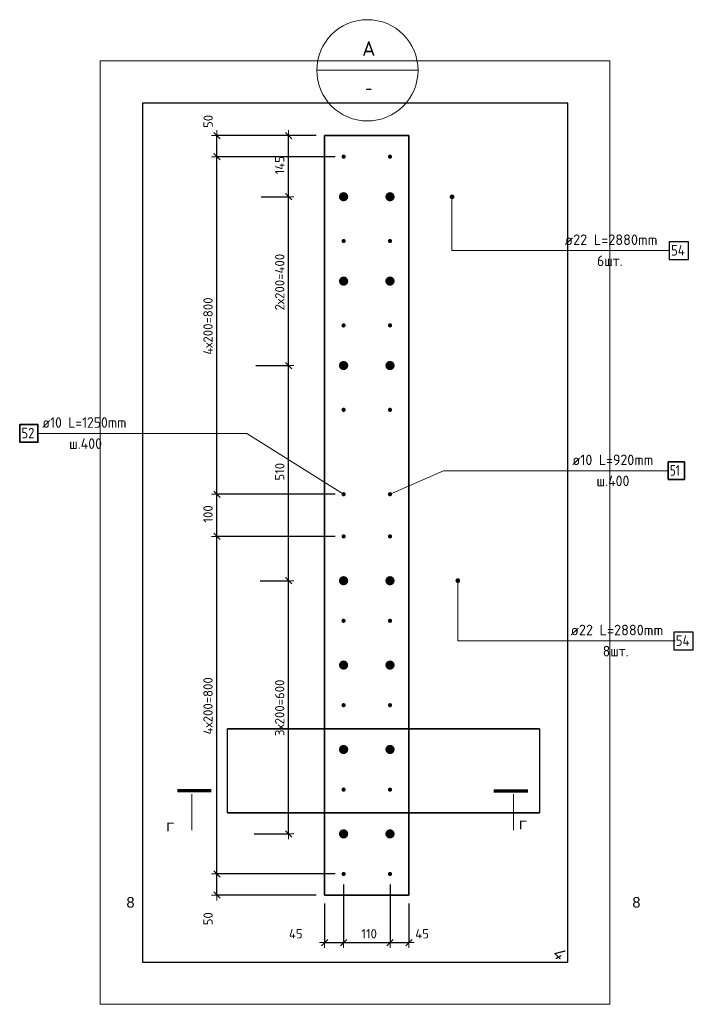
# Model space of a CAD drawing. Header units: millimetres. Extents: x 27309 to 183995, y -852 to 48500.
# Tile 86 of 93: x 176606 to 178202, y 36593 to 38926. Entities that reach past the tile are written whole.
import ezdxf

# ---------------------------------------------------------------- set-up
doc = ezdxf.new("R2010")
doc.units = ezdxf.units.MM
doc.header["$PDMODE"] = 65
for name, color, linetype, lineweight in [('Standard', 7, 'Continuous', 25), ('Арм.стержн. Выпуски', 180, 'Continuous', 35), ('Размерная линия_ общее', 7, 'Continuous', 13)]:
    doc.layers.add(name, color=color, linetype=linetype, lineweight=lineweight)
doc.styles.add('ARIAL', font='ARIAL.TTF')
doc.styles.add('ISOCPEUR', font='ISOCPEUR')
doc.styles.add('ITALICT', font='ITALICT_.TTF')
doc.dimstyles.new('DIMSTYLE_3', dxfattribs={"dimtxt": 22, "dimasz": 25, "dimexe": 0, "dimexo": 0, "dimgap": 11, "dimtad": 2, "dimdec": 0, "dimrnd": 5, "dimzin": 12, "dimdsep": 46, "dimtxsty": 'ISOCPEUR', "dimblk1": 'ALL_ML_STRICH', "dimblk2": 'ALL_ML_STRICH', "dimsah": 1, "dimcen": 0, "dimclrd": 7, "dimclre": 256, "dimclrt": 7, "dimadec": 0, "dimazin": 0, "dimtfac": 1, "dimtdec": 0, "dimtix": 1, "dimtmove": 2, "dimatfit": 3, "dimfxl": 0, "dimtzin": 0, "dimlwd": 0, "dimlwe": -3, "dimarcsym": 0})
doc.dimstyles.new('DIMSTYLE_5', dxfattribs={"dimtxt": 22, "dimasz": 25, "dimexe": 0, "dimexo": 0, "dimgap": 11, "dimtad": 2, "dimdec": 0, "dimrnd": 5, "dimzin": 12, "dimdsep": 46, "dimtxsty": 'ISOCPEUR', "dimblk1": 'ALL_ML_STRICH', "dimblk2": 'ALL_ML_STRICH', "dimsah": 1, "dimcen": 0, "dimclrd": 7, "dimclre": 256, "dimclrt": 7, "dimadec": 0, "dimazin": 0, "dimtfac": 1, "dimtdec": 0, "dimtix": 1, "dimtmove": 2, "dimatfit": 3, "dimfxl": 0, "dimtvp": 1.2, "dimtzin": 0, "dimlwd": 0, "dimlwe": -3, "dimarcsym": 0})

# ---------------------------------------------------------------- blocks, each defined once
blk = doc.blocks.new('ALL_ML_STRICH')
at = {"color": 0, "linetype": 'ByBlock', "lineweight": -2}
for p, q in [((-1, 0), (0.5, 0)), ((-0.3, -0.3), (0.3, 0.3)), ((0, -0.5), (0, 0.5))]:
    blk.add_line(p, q, dxfattribs=at)
blk = doc.blocks.new('*D424')
at = {"layer": 'DEFPOINTS', "color": 7, "linetype": 'Continuous', "lineweight": 13, "transparency": 33554687}
for p in [(177195.8, 37596.7), (177181.2, 36996.7), (177243.1, 36996.7)]:
    blk.add_point(p, dxfattribs=at)
at = {"layer": 'Размерная линия_ общее', "color": 253, "linetype": 'Continuous', "lineweight": -2, "true_color": 0xa0a0a0, "transparency": 33554687}
for p, q in [((177175.8, 37596.7), (177243.1, 37596.7)), ((177161.2, 36996.7), (177243.1, 36996.7))]:
    blk.add_line(p, q, dxfattribs=at)
at = {"layer": 'Размерная линия_ общее', "color": 7, "linetype": 'Continuous', "lineweight": -2, "transparency": 33554687}
blk.add_line((177243.1, 36996.7), (177243.1, 37596.7), dxfattribs=at)
at = {"layer": 'Размерная линия_ общее', "color": 7, "linetype": 'Continuous', "lineweight": 13, "transparency": 33554687, "xscale": 25, "yscale": 25, "zscale": 25}
for p, rotation in [((177243.1, 37596.7), 90), ((177243.1, 36996.7), 270)]:
    blk.add_blockref('ALL_ML_STRICH', p, dxfattribs=dict(at, rotation=rotation))
at = {"layer": 'Размерная линия_ общее', "color": 7, "linetype": 'Continuous', "lineweight": 13, "transparency": 33554687, "insert": (177211.1, 37228.5), "char_height": 22, "width": 1.1, "attachment_point": 1, "rotation": 90, "line_spacing_factor": 0.60241, "style": 'ISOCPEUR'}
blk.add_mtext('3х200=600', dxfattribs=at)
blk = doc.blocks.new('*D425')
at = {"layer": 'DEFPOINTS', "color": 7, "linetype": 'Continuous', "lineweight": 13, "transparency": 33554687}
for p in [(177185.5, 38106.7), (177195.8, 37596.7), (177243.1, 37596.7)]:
    blk.add_point(p, dxfattribs=at)
at = {"layer": 'Размерная линия_ общее', "color": 253, "linetype": 'Continuous', "lineweight": -2, "true_color": 0xa0a0a0, "transparency": 33554687}
for p, q in [((177165.5, 38106.7), (177243.1, 38106.7)), ((177175.8, 37596.7), (177243.1, 37596.7))]:
    blk.add_line(p, q, dxfattribs=at)
at = {"layer": 'Размерная линия_ общее', "color": 7, "linetype": 'Continuous', "lineweight": -2, "transparency": 33554687}
blk.add_line((177243.1, 37596.7), (177243.1, 38106.7), dxfattribs=at)
at = {"layer": 'Размерная линия_ общее', "color": 7, "linetype": 'Continuous', "lineweight": 13, "transparency": 33554687, "xscale": 25, "yscale": 25, "zscale": 25}
for p, rotation in [((177243.1, 38106.7), 90), ((177243.1, 37596.7), 270)]:
    blk.add_blockref('ALL_ML_STRICH', p, dxfattribs=dict(at, rotation=rotation))
at = {"layer": 'Размерная линия_ общее', "color": 7, "linetype": 'Continuous', "lineweight": 13, "transparency": 33554687, "insert": (177222.1, 37855), "char_height": 22, "width": 66, "attachment_point": 5, "rotation": 90, "style": 'ISOCPEUR'}
blk.add_mtext('\\A1;{510}', dxfattribs=at)
blk = doc.blocks.new('*D426')
at = {"layer": 'DEFPOINTS', "color": 7, "linetype": 'Continuous', "lineweight": 13, "transparency": 33554687}
for p in [(177198.5, 38506.7), (177185.5, 38106.7), (177243.1, 38106.7)]:
    blk.add_point(p, dxfattribs=at)
at = {"layer": 'Размерная линия_ общее', "color": 253, "linetype": 'Continuous', "lineweight": -2, "true_color": 0xa0a0a0, "transparency": 33554687}
for p, q in [((177178.5, 38506.7), (177243.1, 38506.7)), ((177165.5, 38106.7), (177243.1, 38106.7))]:
    blk.add_line(p, q, dxfattribs=at)
at = {"layer": 'Размерная линия_ общее', "color": 7, "linetype": 'Continuous', "lineweight": -2, "transparency": 33554687}
blk.add_line((177243.1, 38106.7), (177243.1, 38506.7), dxfattribs=at)
at = {"layer": 'Размерная линия_ общее', "color": 7, "linetype": 'Continuous', "lineweight": 13, "transparency": 33554687, "xscale": 25, "yscale": 25, "zscale": 25}
for p, rotation in [((177243.1, 38506.7), 90), ((177243.1, 38106.7), 270)]:
    blk.add_blockref('ALL_ML_STRICH', p, dxfattribs=dict(at, rotation=rotation))
at = {"layer": 'Размерная линия_ общее', "color": 7, "linetype": 'Continuous', "lineweight": 13, "transparency": 33554687, "insert": (177211.1, 38237.4), "char_height": 22, "width": 1.1, "attachment_point": 1, "rotation": 90, "line_spacing_factor": 0.60241, "style": 'ISOCPEUR'}
blk.add_mtext('2х200=400', dxfattribs=at)
blk = doc.blocks.new('*D427')
at = {"layer": 'DEFPOINTS', "color": 7, "linetype": 'Continuous', "lineweight": 13, "transparency": 33554687}
for p in [(177328.5, 38651.7), (177198.5, 38506.7), (177243.1, 38506.7)]:
    blk.add_point(p, dxfattribs=at)
at = {"layer": 'Размерная линия_ общее', "color": 253, "linetype": 'Continuous', "lineweight": -2, "true_color": 0xa0a0a0, "transparency": 33554687}
for p, q in [((177308.5, 38651.7), (177243.1, 38651.7)), ((177178.5, 38506.7), (177243.1, 38506.7))]:
    blk.add_line(p, q, dxfattribs=at)
at = {"layer": 'Размерная линия_ общее', "color": 7, "linetype": 'Continuous', "lineweight": -2, "transparency": 33554687}
blk.add_line((177243.1, 38506.7), (177243.1, 38651.7), dxfattribs=at)
at = {"layer": 'Размерная линия_ общее', "color": 7, "linetype": 'Continuous', "lineweight": 13, "transparency": 33554687, "xscale": 25, "yscale": 25, "zscale": 25}
for p, rotation in [((177243.1, 38651.7), 90), ((177243.1, 38506.7), 270)]:
    blk.add_blockref('ALL_ML_STRICH', p, dxfattribs=dict(at, rotation=rotation))
at = {"layer": 'Размерная линия_ общее', "color": 7, "linetype": 'Continuous', "lineweight": 13, "transparency": 33554687, "insert": (177222.1, 38581.4), "char_height": 22, "width": 66, "attachment_point": 5, "rotation": 90, "style": 'ISOCPEUR'}
blk.add_mtext('\\A1;{145}', dxfattribs=at)
blk = doc.blocks.new('*D428')
at = {"layer": 'DEFPOINTS', "color": 7, "linetype": 'Continuous', "lineweight": 13, "transparency": 33554687}
for p in [(177373.5, 36896.7), (177328.5, 36851.7), (177328.5, 36739)]:
    blk.add_point(p, dxfattribs=at)
at = {"layer": 'Размерная линия_ общее', "color": 253, "linetype": 'Continuous', "lineweight": -2, "true_color": 0xa0a0a0, "transparency": 33554687}
for p, q in [((177373.5, 36876.7), (177373.5, 36739)), ((177328.5, 36831.7), (177328.5, 36739))]:
    blk.add_line(p, q, dxfattribs=at)
at = {"layer": 'Размерная линия_ общее', "color": 7, "linetype": 'Continuous', "lineweight": -2, "transparency": 33554687}
blk.add_line((177328.5, 36739), (177373.5, 36739), dxfattribs=at)
at = {"layer": 'Размерная линия_ общее', "color": 7, "linetype": 'Continuous', "lineweight": 13, "transparency": 33554687, "xscale": 25, "yscale": 25, "zscale": 25, "rotation": 180}
blk.add_blockref('ALL_ML_STRICH', (177328.5, 36739), dxfattribs=at)
at = {"layer": 'Размерная линия_ общее', "color": 7, "linetype": 'Continuous', "lineweight": 13, "transparency": 33554687, "xscale": 25, "yscale": 25, "zscale": 25}
blk.add_blockref('ALL_ML_STRICH', (177373.5, 36739), dxfattribs=at)
at = {"layer": 'Размерная линия_ общее', "color": 7, "linetype": 'Continuous', "lineweight": 13, "transparency": 33554687, "insert": (177260.2, 36760), "char_height": 22, "width": 44, "attachment_point": 5, "style": 'ISOCPEUR'}
blk.add_mtext('\\A1;{45}', dxfattribs=at)
blk = doc.blocks.new('*D429')
at = {"layer": 'DEFPOINTS', "color": 7, "linetype": 'Continuous', "lineweight": 13, "transparency": 33554687}
for p in [(177373.5, 36896.7), (177483.5, 36896.7), (177373.5, 36739)]:
    blk.add_point(p, dxfattribs=at)
at = {"layer": 'Размерная линия_ общее', "color": 253, "linetype": 'Continuous', "lineweight": -2, "true_color": 0xa0a0a0, "transparency": 33554687}
for p, q in [((177373.5, 36876.7), (177373.5, 36739)), ((177483.5, 36876.7), (177483.5, 36739))]:
    blk.add_line(p, q, dxfattribs=at)
at = {"layer": 'Размерная линия_ общее', "color": 7, "linetype": 'Continuous', "lineweight": -2, "transparency": 33554687}
blk.add_line((177373.5, 36739), (177483.5, 36739), dxfattribs=at)
at = {"layer": 'Размерная линия_ общее', "color": 7, "linetype": 'Continuous', "lineweight": 13, "transparency": 33554687, "xscale": 25, "yscale": 25, "zscale": 25, "rotation": 180}
blk.add_blockref('ALL_ML_STRICH', (177373.5, 36739), dxfattribs=at)
at = {"layer": 'Размерная линия_ общее', "color": 7, "linetype": 'Continuous', "lineweight": 13, "transparency": 33554687, "xscale": 25, "yscale": 25, "zscale": 25}
blk.add_blockref('ALL_ML_STRICH', (177483.5, 36739), dxfattribs=at)
at = {"layer": 'Размерная линия_ общее', "color": 7, "linetype": 'Continuous', "lineweight": 13, "transparency": 33554687, "insert": (177434, 36760), "char_height": 22, "width": 66, "attachment_point": 5, "style": 'ISOCPEUR'}
blk.add_mtext('\\A1;{110}', dxfattribs=at)
blk = doc.blocks.new('*D430')
at = {"layer": 'DEFPOINTS', "color": 7, "linetype": 'Continuous', "lineweight": 13, "transparency": 33554687}
for p in [(177483.5, 36896.7), (177528.5, 36851.7), (177483.5, 36739)]:
    blk.add_point(p, dxfattribs=at)
at = {"layer": 'Размерная линия_ общее', "color": 253, "linetype": 'Continuous', "lineweight": -2, "true_color": 0xa0a0a0, "transparency": 33554687}
for p, q in [((177483.5, 36876.7), (177483.5, 36739)), ((177528.5, 36831.7), (177528.5, 36739))]:
    blk.add_line(p, q, dxfattribs=at)
at = {"layer": 'Размерная линия_ общее', "color": 7, "linetype": 'Continuous', "lineweight": -2, "transparency": 33554687}
blk.add_line((177483.5, 36739), (177528.5, 36739), dxfattribs=at)
at = {"layer": 'Размерная линия_ общее', "color": 7, "linetype": 'Continuous', "lineweight": 13, "transparency": 33554687, "xscale": 25, "yscale": 25, "zscale": 25, "rotation": 180}
blk.add_blockref('ALL_ML_STRICH', (177483.5, 36739), dxfattribs=at)
at = {"layer": 'Размерная линия_ общее', "color": 7, "linetype": 'Continuous', "lineweight": 13, "transparency": 33554687, "xscale": 25, "yscale": 25, "zscale": 25}
blk.add_blockref('ALL_ML_STRICH', (177528.5, 36739), dxfattribs=at)
at = {"layer": 'Размерная линия_ общее', "color": 7, "linetype": 'Continuous', "lineweight": 13, "transparency": 33554687, "insert": (177559.6, 36759.9), "char_height": 22, "width": 44, "attachment_point": 5, "style": 'ISOCPEUR'}
blk.add_mtext('\\A1;{45}', dxfattribs=at)
blk = doc.blocks.new('*D431')
at = {"layer": 'DEFPOINTS', "color": 7, "linetype": 'Continuous', "lineweight": 13, "transparency": 33554687}
for p in [(177373.5, 36901.7), (177073.1, 36851.7), (177328.5, 36851.7)]:
    blk.add_point(p, dxfattribs=at)
at = {"layer": 'Размерная линия_ общее', "color": 253, "linetype": 'Continuous', "lineweight": -2, "true_color": 0xa0a0a0, "transparency": 33554687}
for p, q in [((177353.5, 36901.7), (177073.1, 36901.7)), ((177308.5, 36851.7), (177073.1, 36851.7))]:
    blk.add_line(p, q, dxfattribs=at)
at = {"layer": 'Размерная линия_ общее', "color": 7, "linetype": 'Continuous', "lineweight": -2, "transparency": 33554687}
blk.add_line((177073.1, 36851.7), (177073.1, 36901.7), dxfattribs=at)
at = {"layer": 'Размерная линия_ общее', "color": 7, "linetype": 'Continuous', "lineweight": 13, "transparency": 33554687, "xscale": 25, "yscale": 25, "zscale": 25}
for p, rotation in [((177073.1, 36901.7), 90), ((177073.1, 36851.7), 270)]:
    blk.add_blockref('ALL_ML_STRICH', p, dxfattribs=dict(at, rotation=rotation))
at = {"layer": 'Размерная линия_ общее', "color": 7, "linetype": 'Continuous', "lineweight": 13, "transparency": 33554687, "insert": (177052.2, 36795.6), "char_height": 22, "width": 44, "attachment_point": 5, "rotation": 90, "style": 'ISOCPEUR'}
blk.add_mtext('\\A1;{50}', dxfattribs=at)
blk = doc.blocks.new('*D432')
at = {"layer": 'DEFPOINTS', "color": 7, "linetype": 'Continuous', "lineweight": 13, "transparency": 33554687}
for p in [(177373.5, 37701.7), (177073.1, 36901.7), (177373.5, 36901.7)]:
    blk.add_point(p, dxfattribs=at)
at = {"layer": 'Размерная линия_ общее', "color": 253, "linetype": 'Continuous', "lineweight": -2, "true_color": 0xa0a0a0, "transparency": 33554687}
for p, q in [((177353.5, 37701.7), (177073.1, 37701.7)), ((177353.5, 36901.7), (177073.1, 36901.7))]:
    blk.add_line(p, q, dxfattribs=at)
at = {"layer": 'Размерная линия_ общее', "color": 7, "linetype": 'Continuous', "lineweight": -2, "transparency": 33554687}
blk.add_line((177073.1, 36901.7), (177073.1, 37701.7), dxfattribs=at)
at = {"layer": 'Размерная линия_ общее', "color": 7, "linetype": 'Continuous', "lineweight": 13, "transparency": 33554687, "xscale": 25, "yscale": 25, "zscale": 25}
for p, rotation in [((177073.1, 37701.7), 90), ((177073.1, 36901.7), 270)]:
    blk.add_blockref('ALL_ML_STRICH', p, dxfattribs=dict(at, rotation=rotation))
at = {"layer": 'Размерная линия_ общее', "color": 7, "linetype": 'Continuous', "lineweight": 13, "transparency": 33554687, "insert": (177041.1, 37232.4), "char_height": 22, "width": 1.1, "attachment_point": 1, "rotation": 90, "line_spacing_factor": 0.60241, "style": 'ISOCPEUR'}
blk.add_mtext('4х200=800', dxfattribs=at)
blk = doc.blocks.new('*D433')
at = {"layer": 'DEFPOINTS', "color": 7, "linetype": 'Continuous', "lineweight": 13, "transparency": 33554687}
for p in [(177373.5, 37801.7), (177073.1, 37701.7), (177373.5, 37701.7)]:
    blk.add_point(p, dxfattribs=at)
at = {"layer": 'Размерная линия_ общее', "color": 253, "linetype": 'Continuous', "lineweight": -2, "true_color": 0xa0a0a0, "transparency": 33554687}
for p, q in [((177353.5, 37801.7), (177073.1, 37801.7)), ((177353.5, 37701.7), (177073.1, 37701.7))]:
    blk.add_line(p, q, dxfattribs=at)
at = {"layer": 'Размерная линия_ общее', "color": 7, "linetype": 'Continuous', "lineweight": -2, "transparency": 33554687}
blk.add_line((177073.1, 37701.7), (177073.1, 37801.7), dxfattribs=at)
at = {"layer": 'Размерная линия_ общее', "color": 7, "linetype": 'Continuous', "lineweight": 13, "transparency": 33554687, "xscale": 25, "yscale": 25, "zscale": 25}
for p, rotation in [((177073.1, 37801.7), 90), ((177073.1, 37701.7), 270)]:
    blk.add_blockref('ALL_ML_STRICH', p, dxfattribs=dict(at, rotation=rotation))
at = {"layer": 'Размерная линия_ общее', "color": 7, "linetype": 'Continuous', "lineweight": 13, "transparency": 33554687, "insert": (177052.1, 37755), "char_height": 22, "width": 66, "attachment_point": 5, "rotation": 90, "style": 'ISOCPEUR'}
blk.add_mtext('\\A1;{100}', dxfattribs=at)
blk = doc.blocks.new('*D434')
at = {"layer": 'DEFPOINTS', "color": 7, "linetype": 'Continuous', "lineweight": 13, "transparency": 33554687}
for p in [(177373.5, 38601.7), (177073.1, 37801.7), (177373.5, 37801.7)]:
    blk.add_point(p, dxfattribs=at)
at = {"layer": 'Размерная линия_ общее', "color": 253, "linetype": 'Continuous', "lineweight": -2, "true_color": 0xa0a0a0, "transparency": 33554687}
for p, q in [((177353.5, 38601.7), (177073.1, 38601.7)), ((177353.5, 37801.7), (177073.1, 37801.7))]:
    blk.add_line(p, q, dxfattribs=at)
at = {"layer": 'Размерная линия_ общее', "color": 7, "linetype": 'Continuous', "lineweight": -2, "transparency": 33554687}
blk.add_line((177073.1, 37801.7), (177073.1, 38601.7), dxfattribs=at)
at = {"layer": 'Размерная линия_ общее', "color": 7, "linetype": 'Continuous', "lineweight": 13, "transparency": 33554687, "xscale": 25, "yscale": 25, "zscale": 25}
for p, rotation in [((177073.1, 38601.7), 90), ((177073.1, 37801.7), 270)]:
    blk.add_blockref('ALL_ML_STRICH', p, dxfattribs=dict(at, rotation=rotation))
at = {"layer": 'Размерная линия_ общее', "color": 7, "linetype": 'Continuous', "lineweight": 13, "transparency": 33554687, "insert": (177041.1, 38132.4), "char_height": 22, "width": 1.1, "attachment_point": 1, "rotation": 90, "line_spacing_factor": 0.60241, "style": 'ISOCPEUR'}
blk.add_mtext('4х200=800', dxfattribs=at)
blk = doc.blocks.new('*D435')
at = {"layer": 'DEFPOINTS', "color": 7, "linetype": 'Continuous', "lineweight": 13, "transparency": 33554687}
for p in [(177328.5, 38651.7), (177073.1, 38601.7), (177373.5, 38601.7)]:
    blk.add_point(p, dxfattribs=at)
at = {"layer": 'Размерная линия_ общее', "color": 253, "linetype": 'Continuous', "lineweight": -2, "true_color": 0xa0a0a0, "transparency": 33554687}
for p, q in [((177308.5, 38651.7), (177073.1, 38651.7)), ((177353.5, 38601.7), (177073.1, 38601.7))]:
    blk.add_line(p, q, dxfattribs=at)
at = {"layer": 'Размерная линия_ общее', "color": 7, "linetype": 'Continuous', "lineweight": -2, "transparency": 33554687}
blk.add_line((177073.1, 38601.7), (177073.1, 38651.7), dxfattribs=at)
at = {"layer": 'Размерная линия_ общее', "color": 7, "linetype": 'Continuous', "lineweight": 13, "transparency": 33554687, "xscale": 25, "yscale": 25, "zscale": 25}
for p, rotation in [((177073.1, 38651.7), 90), ((177073.1, 38601.7), 270)]:
    blk.add_blockref('ALL_ML_STRICH', p, dxfattribs=dict(at, rotation=rotation))
at = {"layer": 'Размерная линия_ общее', "color": 7, "linetype": 'Continuous', "lineweight": 13, "transparency": 33554687, "insert": (177052.4, 38685.3), "char_height": 22, "width": 44, "attachment_point": 5, "rotation": 90, "style": 'ISOCPEUR'}
blk.add_mtext('\\A1;{50}', dxfattribs=at)

msp = doc.modelspace()

# ---------------------------------------------------------------- hatches: boundary and pattern name
at = {"layer": 'Арм.стержн. Выпуски', "linetype": 'Continuous', "lineweight": 35, "transparency": 33554687}
for color, points in [(4, [(177378.5, 38601.7), (177378.1, 38603.7), (177377, 38605.3), (177375.4, 38606.4), (177373.5, 38606.7), (177371.6, 38606.4), (177370, 38605.3), (177368.9, 38603.7), (177368.5, 38601.7), (177368.9, 38599.8), (177370, 38598.2), (177371.6, 38597.1), (177373.5, 38596.7), (177375.4, 38597.1), (177377, 38598.2), (177378.1, 38599.8)]), (4, [(177488.5, 38601.7), (177488.1, 38603.7), (177487, 38605.3), (177485.4, 38606.4), (177483.5, 38606.7), (177481.6, 38606.4), (177480, 38605.3), (177478.9, 38603.7), (177478.5, 38601.7), (177478.9, 38599.8), (177480, 38598.2), (177481.6, 38597.1), (177483.5, 38596.7), (177485.4, 38597.1), (177487, 38598.2), (177488.1, 38599.8)]), (7, [(177384.5, 38506.7), (177383.7, 38511), (177381.3, 38514.5), (177377.7, 38516.9), (177373.5, 38517.7), (177369.3, 38516.9), (177365.7, 38514.5), (177363.3, 38511), (177362.5, 38506.7), (177363.3, 38502.5), (177365.7, 38499), (177369.3, 38496.6), (177373.5, 38495.7), (177377.7, 38496.6), (177381.3, 38499), (177383.7, 38502.5)]), (7, [(177494.5, 38506.7), (177493.7, 38511), (177491.3, 38514.5), (177487.7, 38516.9), (177483.5, 38517.7), (177479.3, 38516.9), (177475.7, 38514.5), (177473.3, 38511), (177472.5, 38506.7), (177473.3, 38502.5), (177475.7, 38499), (177479.3, 38496.6), (177483.5, 38495.7), (177487.7, 38496.6), (177491.3, 38499), (177493.7, 38502.5)]), (4, [(177378.5, 38401.7), (177378.1, 38403.7), (177377, 38405.3), (177375.4, 38406.4), (177373.5, 38406.7), (177371.6, 38406.4), (177370, 38405.3), (177368.9, 38403.7), (177368.5, 38401.7), (177368.9, 38399.8), (177370, 38398.2), (177371.6, 38397.1), (177373.5, 38396.7), (177375.4, 38397.1), (177377, 38398.2), (177378.1, 38399.8)]), (4, [(177488.5, 38401.7), (177488.1, 38403.7), (177487, 38405.3), (177485.4, 38406.4), (177483.5, 38406.7), (177481.6, 38406.4), (177480, 38405.3), (177478.9, 38403.7), (177478.5, 38401.7), (177478.9, 38399.8), (177480, 38398.2), (177481.6, 38397.1), (177483.5, 38396.7), (177485.4, 38397.1), (177487, 38398.2), (177488.1, 38399.8)]), (7, [(177384.5, 38306.7), (177383.7, 38311), (177381.3, 38314.5), (177377.7, 38316.9), (177373.5, 38317.7), (177369.3, 38316.9), (177365.7, 38314.5), (177363.3, 38311), (177362.5, 38306.7), (177363.3, 38302.5), (177365.7, 38299), (177369.3, 38296.6), (177373.5, 38295.7), (177377.7, 38296.6), (177381.3, 38299), (177383.7, 38302.5)]), (7, [(177494.5, 38306.7), (177493.7, 38311), (177491.3, 38314.5), (177487.7, 38316.9), (177483.5, 38317.7), (177479.3, 38316.9), (177475.7, 38314.5), (177473.3, 38311), (177472.5, 38306.7), (177473.3, 38302.5), (177475.7, 38299), (177479.3, 38296.6), (177483.5, 38295.7), (177487.7, 38296.6), (177491.3, 38299), (177493.7, 38302.5)]), (4, [(177378.5, 38201.7), (177378.1, 38203.7), (177377, 38205.3), (177375.4, 38206.4), (177373.5, 38206.7), (177371.6, 38206.4), (177370, 38205.3), (177368.9, 38203.7), (177368.5, 38201.7), (177368.9, 38199.8), (177370, 38198.2), (177371.6, 38197.1), (177373.5, 38196.7), (177375.4, 38197.1), (177377, 38198.2), (177378.1, 38199.8)]), (4, [(177488.5, 38201.7), (177488.1, 38203.7), (177487, 38205.3), (177485.4, 38206.4), (177483.5, 38206.7), (177481.6, 38206.4), (177480, 38205.3), (177478.9, 38203.7), (177478.5, 38201.7), (177478.9, 38199.8), (177480, 38198.2), (177481.6, 38197.1), (177483.5, 38196.7), (177485.4, 38197.1), (177487, 38198.2), (177488.1, 38199.8)]), (7, [(177384.5, 38106.7), (177383.7, 38111), (177381.3, 38114.5), (177377.7, 38116.9), (177373.5, 38117.7), (177369.3, 38116.9), (177365.7, 38114.5), (177363.3, 38111), (177362.5, 38106.7), (177363.3, 38102.5), (177365.7, 38099), (177369.3, 38096.6), (177373.5, 38095.7), (177377.7, 38096.6), (177381.3, 38099), (177383.7, 38102.5)]), (7, [(177494.5, 38106.7), (177493.7, 38111), (177491.3, 38114.5), (177487.7, 38116.9), (177483.5, 38117.7), (177479.3, 38116.9), (177475.7, 38114.5), (177473.3, 38111), (177472.5, 38106.7), (177473.3, 38102.5), (177475.7, 38099), (177479.3, 38096.6), (177483.5, 38095.7), (177487.7, 38096.6), (177491.3, 38099), (177493.7, 38102.5)]), (4, [(177378.5, 38001.7), (177378.1, 38003.7), (177377, 38005.3), (177375.4, 38006.4), (177373.5, 38006.7), (177371.6, 38006.4), (177370, 38005.3), (177368.9, 38003.7), (177368.5, 38001.7), (177368.9, 37999.8), (177370, 37998.2), (177371.6, 37997.1), (177373.5, 37996.7), (177375.4, 37997.1), (177377, 37998.2), (177378.1, 37999.8)]), (4, [(177488.5, 38001.7), (177488.1, 38003.7), (177487, 38005.3), (177485.4, 38006.4), (177483.5, 38006.7), (177481.6, 38006.4), (177480, 38005.3), (177478.9, 38003.7), (177478.5, 38001.7), (177478.9, 37999.8), (177480, 37998.2), (177481.6, 37997.1), (177483.5, 37996.7), (177485.4, 37997.1), (177487, 37998.2), (177488.1, 37999.8)]), (4, [(177378.5, 37801.7), (177378.1, 37803.7), (177377, 37805.3), (177375.4, 37806.4), (177373.5, 37806.7), (177371.6, 37806.4), (177370, 37805.3), (177368.9, 37803.7), (177368.5, 37801.7), (177368.9, 37799.8), (177370, 37798.2), (177371.6, 37797.1), (177373.5, 37796.7), (177375.4, 37797.1), (177377, 37798.2), (177378.1, 37799.8)]), (4, [(177488.5, 37801.7), (177488.1, 37803.7), (177487, 37805.3), (177485.4, 37806.4), (177483.5, 37806.7), (177481.6, 37806.4), (177480, 37805.3), (177478.9, 37803.7), (177478.5, 37801.7), (177478.9, 37799.8), (177480, 37798.2), (177481.6, 37797.1), (177483.5, 37796.7), (177485.4, 37797.1), (177487, 37798.2), (177488.1, 37799.8)]), (4, [(177378.5, 37701.7), (177378.1, 37703.7), (177377, 37705.3), (177375.4, 37706.4), (177373.5, 37706.7), (177371.6, 37706.4), (177370, 37705.3), (177368.9, 37703.7), (177368.5, 37701.7), (177368.9, 37699.8), (177370, 37698.2), (177371.6, 37697.1), (177373.5, 37696.7), (177375.4, 37697.1), (177377, 37698.2), (177378.1, 37699.8)]), (4, [(177488.5, 37701.7), (177488.1, 37703.7), (177487, 37705.3), (177485.4, 37706.4), (177483.5, 37706.7), (177481.6, 37706.4), (177480, 37705.3), (177478.9, 37703.7), (177478.5, 37701.7), (177478.9, 37699.8), (177480, 37698.2), (177481.6, 37697.1), (177483.5, 37696.7), (177485.4, 37697.1), (177487, 37698.2), (177488.1, 37699.8)]), (7, [(177384.5, 37596.7), (177383.7, 37601), (177381.3, 37604.5), (177377.7, 37606.9), (177373.5, 37607.7), (177369.3, 37606.9), (177365.7, 37604.5), (177363.3, 37601), (177362.5, 37596.7), (177363.3, 37592.5), (177365.7, 37589), (177369.3, 37586.6), (177373.5, 37585.7), (177377.7, 37586.6), (177381.3, 37589), (177383.7, 37592.5)]), (7, [(177494.5, 37596.7), (177493.7, 37601), (177491.3, 37604.5), (177487.7, 37606.9), (177483.5, 37607.7), (177479.3, 37606.9), (177475.7, 37604.5), (177473.3, 37601), (177472.5, 37596.7), (177473.3, 37592.5), (177475.7, 37589), (177479.3, 37586.6), (177483.5, 37585.7), (177487.7, 37586.6), (177491.3, 37589), (177493.7, 37592.5)]), (4, [(177378.5, 37501.7), (177378.1, 37503.7), (177377, 37505.3), (177375.4, 37506.4), (177373.5, 37506.7), (177371.6, 37506.4), (177370, 37505.3), (177368.9, 37503.7), (177368.5, 37501.7), (177368.9, 37499.8), (177370, 37498.2), (177371.6, 37497.1), (177373.5, 37496.7), (177375.4, 37497.1), (177377, 37498.2), (177378.1, 37499.8)]), (4, [(177488.5, 37501.7), (177488.1, 37503.7), (177487, 37505.3), (177485.4, 37506.4), (177483.5, 37506.7), (177481.6, 37506.4), (177480, 37505.3), (177478.9, 37503.7), (177478.5, 37501.7), (177478.9, 37499.8), (177480, 37498.2), (177481.6, 37497.1), (177483.5, 37496.7), (177485.4, 37497.1), (177487, 37498.2), (177488.1, 37499.8)]), (7, [(177384.5, 37396.7), (177383.7, 37401), (177381.3, 37404.5), (177377.7, 37406.9), (177373.5, 37407.7), (177369.3, 37406.9), (177365.7, 37404.5), (177363.3, 37401), (177362.5, 37396.7), (177363.3, 37392.5), (177365.7, 37389), (177369.3, 37386.6), (177373.5, 37385.7), (177377.7, 37386.6), (177381.3, 37389), (177383.7, 37392.5)]), (7, [(177494.5, 37396.7), (177493.7, 37401), (177491.3, 37404.5), (177487.7, 37406.9), (177483.5, 37407.7), (177479.3, 37406.9), (177475.7, 37404.5), (177473.3, 37401), (177472.5, 37396.7), (177473.3, 37392.5), (177475.7, 37389), (177479.3, 37386.6), (177483.5, 37385.7), (177487.7, 37386.6), (177491.3, 37389), (177493.7, 37392.5)]), (4, [(177378.5, 37301.7), (177378.1, 37303.7), (177377, 37305.3), (177375.4, 37306.4), (177373.5, 37306.7), (177371.6, 37306.4), (177370, 37305.3), (177368.9, 37303.7), (177368.5, 37301.7), (177368.9, 37299.8), (177370, 37298.2), (177371.6, 37297.1), (177373.5, 37296.7), (177375.4, 37297.1), (177377, 37298.2), (177378.1, 37299.8)]), (4, [(177488.5, 37301.7), (177488.1, 37303.7), (177487, 37305.3), (177485.4, 37306.4), (177483.5, 37306.7), (177481.6, 37306.4), (177480, 37305.3), (177478.9, 37303.7), (177478.5, 37301.7), (177478.9, 37299.8), (177480, 37298.2), (177481.6, 37297.1), (177483.5, 37296.7), (177485.4, 37297.1), (177487, 37298.2), (177488.1, 37299.8)]), (7, [(177384.5, 37196.7), (177383.7, 37201), (177381.3, 37204.5), (177377.7, 37206.9), (177373.5, 37207.7), (177369.3, 37206.9), (177365.7, 37204.5), (177363.3, 37201), (177362.5, 37196.7), (177363.3, 37192.5), (177365.7, 37189), (177369.3, 37186.6), (177373.5, 37185.7), (177377.7, 37186.6), (177381.3, 37189), (177383.7, 37192.5)]), (7, [(177494.5, 37196.7), (177493.7, 37201), (177491.3, 37204.5), (177487.7, 37206.9), (177483.5, 37207.7), (177479.3, 37206.9), (177475.7, 37204.5), (177473.3, 37201), (177472.5, 37196.7), (177473.3, 37192.5), (177475.7, 37189), (177479.3, 37186.6), (177483.5, 37185.7), (177487.7, 37186.6), (177491.3, 37189), (177493.7, 37192.5)]), (4, [(177378.5, 37101.7), (177378.1, 37103.7), (177377, 37105.3), (177375.4, 37106.4), (177373.5, 37106.7), (177371.6, 37106.4), (177370, 37105.3), (177368.9, 37103.7), (177368.5, 37101.7), (177368.9, 37099.8), (177370, 37098.2), (177371.6, 37097.1), (177373.5, 37096.7), (177375.4, 37097.1), (177377, 37098.2), (177378.1, 37099.8)]), (4, [(177488.5, 37101.7), (177488.1, 37103.7), (177487, 37105.3), (177485.4, 37106.4), (177483.5, 37106.7), (177481.6, 37106.4), (177480, 37105.3), (177478.9, 37103.7), (177478.5, 37101.7), (177478.9, 37099.8), (177480, 37098.2), (177481.6, 37097.1), (177483.5, 37096.7), (177485.4, 37097.1), (177487, 37098.2), (177488.1, 37099.8)]), (7, [(177384.5, 36996.7), (177383.7, 37001), (177381.3, 37004.5), (177377.7, 37006.9), (177373.5, 37007.7), (177369.3, 37006.9), (177365.7, 37004.5), (177363.3, 37001), (177362.5, 36996.7), (177363.3, 36992.5), (177365.7, 36989), (177369.3, 36986.6), (177373.5, 36985.7), (177377.7, 36986.6), (177381.3, 36989), (177383.7, 36992.5)]), (7, [(177494.5, 36996.7), (177493.7, 37001), (177491.3, 37004.5), (177487.7, 37006.9), (177483.5, 37007.7), (177479.3, 37006.9), (177475.7, 37004.5), (177473.3, 37001), (177472.5, 36996.7), (177473.3, 36992.5), (177475.7, 36989), (177479.3, 36986.6), (177483.5, 36985.7), (177487.7, 36986.6), (177491.3, 36989), (177493.7, 36992.5)]), (4, [(177378.5, 36901.7), (177378.1, 36903.7), (177377, 36905.3), (177375.4, 36906.4), (177373.5, 36906.7), (177371.6, 36906.4), (177370, 36905.3), (177368.9, 36903.7), (177368.5, 36901.7), (177368.9, 36899.8), (177370, 36898.2), (177371.6, 36897.1), (177373.5, 36896.7), (177375.4, 36897.1), (177377, 36898.2), (177378.1, 36899.8)]), (4, [(177488.5, 36901.7), (177488.1, 36903.7), (177487, 36905.3), (177485.4, 36906.4), (177483.5, 36906.7), (177481.6, 36906.4), (177480, 36905.3), (177478.9, 36903.7), (177478.5, 36901.7), (177478.9, 36899.8), (177480, 36898.2), (177481.6, 36897.1), (177483.5, 36896.7), (177485.4, 36897.1), (177487, 36898.2), (177488.1, 36899.8)])]:
    msp.add_hatch(color=color, dxfattribs=at).paths.add_polyline_path(points)
at = {"layer": 'Арм.стержн. Выпуски', "linetype": 'Continuous', "lineweight": 13, "transparency": 33554687}
for points in [[(177625.9, 38506.7), (177634.9, 38506.7), (177634.3, 38509)], [(177625.9, 38506.7), (177634.3, 38509), (177626.5, 38509)], [(177626.5, 38504.5), (177634.9, 38506.7), (177625.9, 38506.7)], [(177626.5, 38509), (177634.3, 38509), (177632.6, 38510.6)], [(177626.5, 38509), (177632.6, 38510.6), (177628.1, 38510.6)], [(177626.5, 38504.5), (177634.3, 38504.5), (177634.9, 38506.7)], [(177628.1, 38502.9), (177634.3, 38504.5), (177626.5, 38504.5)], [(177628.1, 38510.6), (177632.6, 38510.6), (177630.4, 38511.2)], [(177628.1, 38502.9), (177632.6, 38502.9), (177634.3, 38504.5)], [(177632.6, 38502.9), (177628.1, 38502.9), (177630.4, 38502.2)], [(177639.6, 37596.7), (177648.6, 37596.7), (177648, 37599)], [(177639.6, 37596.7), (177648, 37599), (177640.2, 37599)], [(177640.2, 37594.5), (177648.6, 37596.7), (177639.6, 37596.7)], [(177640.2, 37599), (177648, 37599), (177646.3, 37600.6)], [(177640.2, 37599), (177646.3, 37600.6), (177641.8, 37600.6)], [(177640.2, 37594.5), (177648, 37594.5), (177648.6, 37596.7)], [(177641.8, 37592.9), (177648, 37594.5), (177640.2, 37594.5)], [(177641.8, 37600.6), (177646.3, 37600.6), (177644.1, 37601.2)], [(177641.8, 37592.9), (177646.3, 37592.9), (177648, 37594.5)], [(177646.3, 37592.9), (177641.8, 37592.9), (177644.1, 37592.2)]]:
    msp.add_hatch(color=7, dxfattribs=at).paths.add_polyline_path(points)

# ---------------------------------------------------------------- linework, layer by layer
at = {"color": 52, "linetype": 'Continuous', "lineweight": -3, "transparency": 33554687}
for p, q in [((177098, 37047), (177098, 37245.6)), ((177098, 37047), (177098, 37245.6)), ((177098, 37245.6), (177838, 37245.6)), ((177838, 37245.6), (177098, 37245.6)), ((177838, 37245.6), (177838, 37047)), ((177838, 37245.6), (177838, 37047)), ((177838, 37047), (177098, 37047)), ((177098, 37047), (177838, 37047))]:
    msp.add_line(p, q, dxfattribs=at)
at = {"layer": 'Standard', "color": 7, "linetype": 'Continuous', "lineweight": 13, "transparency": 33554687}
for p, q in [((177309.9, 38806.4), (177549.9, 38806.4)), ((177013.8, 37090.6), (177013.8, 37005.8)), ((177776, 37090.6), (177776, 37005.8))]:
    msp.add_line(p, q, dxfattribs=at)
at = {"layer": 'Standard', "color": 52, "linetype": 'Continuous', "lineweight": -3, "transparency": 33554687}
for p, q in [((176896.6, 38728.9), (176896.6, 36692.8)), ((177904.9, 38728.9), (176896.6, 38728.9)), ((176896.6, 38728.9), (176896.6, 36692.8)), ((177904.9, 38728.9), (176896.6, 38728.9)), ((177904.9, 36692.8), (177904.9, 38728.9)), ((177904.9, 36692.8), (177904.9, 38728.9)), ((176896.6, 36692.8), (177904.9, 36692.8)), ((176896.6, 36692.8), (177904.9, 36692.8))]:
    msp.add_line(p, q, dxfattribs=at)
at = {"layer": 'Standard', "color": 7, "linetype": 'Continuous', "lineweight": 70, "transparency": 33554687}
for p, q in [((177059.9, 37098.6), (176979.5, 37098.6)), ((177729.9, 37098.6), (177810.3, 37098.6))]:
    msp.add_line(p, q, dxfattribs=at)
at = {"layer": 'Standard', "color": 52, "linetype": 'Continuous', "lineweight": 13, "transparency": 33554687}
msp.add_line((177098, 37047), (177838, 37047), dxfattribs=at)
at = {"layer": 'Standard', "color": 7, "linetype": 'Continuous', "lineweight": 13, "transparency": 33554687}
msp.add_lwpolyline([(176796.6, 36592.8), (178004.9, 36592.8), (178004.9, 38828.9), (176796.6, 38828.9), (176796.6, 36592.8)], dxfattribs=at)
msp.add_circle((177429.9, 38806.4), 120, dxfattribs=at)
at = {"layer": 'Арм.стержн. Выпуски', "color": 7, "linetype": 'Continuous', "lineweight": 13, "transparency": 33554687}
for p, q in [((177625.9, 38506.7), (177625.9, 38506.7)), ((177630.4, 38511.2), (177630.4, 38511.2)), ((177630.4, 38379), (177630.4, 38506.7)), ((177634.9, 38506.7), (177634.9, 38506.7)), ((177630.4, 38502.2), (177630.4, 38502.2)), ((177630.4, 38379), (178145.4, 38379)), ((176649.1, 37945.8), (177144.1, 37945.8)), ((177144.1, 37945.8), (177373.5, 37801.7)), ((177610.4, 37857.4), (177483.5, 37801.7)), ((177610.4, 37857.4), (178140.4, 37857.4)), ((177639.6, 37596.7), (177639.6, 37596.7)), ((177644.1, 37601.2), (177644.1, 37601.2)), ((177644.1, 37454.1), (177644.1, 37596.7)), ((177648.6, 37596.7), (177648.6, 37596.7)), ((177644.1, 37592.2), (177644.1, 37592.2)), ((177644.1, 37454.1), (178159.1, 37454.1))]:
    msp.add_line(p, q, dxfattribs=at)
at = {"layer": 'Арм.стержн. Выпуски', "color": 7, "linetype": 'Continuous', "lineweight": 25, "transparency": 33554687}
for points in [[(178145.4, 38358.2), (178191.2, 38358.2), (178191.2, 38399.9), (178145.4, 38399.9), (178145.4, 38358.2)], [(178156.6, 37433.3), (178202.4, 37433.3), (178202.4, 37474.9), (178156.6, 37474.9), (178156.6, 37433.3)]]:
    msp.add_lwpolyline(points, dxfattribs=at)
at = {"layer": 'Арм.стержн. Выпуски', "color": 7, "linetype": 'Continuous', "lineweight": 35, "transparency": 33554687}
for points in [[(176605.8, 37924.9), (176649.1, 37924.9), (176649.1, 37966.6), (176605.8, 37966.6), (176605.8, 37924.9)], [(178142.9, 37836.5), (178181.2, 37836.5), (178181.2, 37878.2), (178142.9, 37878.2), (178142.9, 37836.5)]]:
    msp.add_lwpolyline(points, dxfattribs=at)
at = {"layer": 'Арм.стержн. Выпуски', "color": 7, "linetype": 'Continuous', "lineweight": 13, "transparency": 33554687}
for centre in [(177630.4, 38506.7), (177644.1, 37596.7)]:
    msp.add_circle(centre, 4.5, dxfattribs=at)
at = {"layer": 'Размерная линия_ общее', "color": 7, "linetype": 'Continuous', "lineweight": 35, "transparency": 33554687}
for p, q in [((177328.5, 36851.7), (177328.5, 38651.7)), ((177328.5, 38651.7), (177528.5, 38651.7)), ((177528.5, 38651.7), (177528.5, 36851.7)), ((177528.5, 36851.7), (177328.5, 36851.7))]:
    msp.add_line(p, q, dxfattribs=at)

# ---------------------------------------------------------------- texts
at = {"layer": 'Standard', "color": 7, "linetype": 'Continuous', "lineweight": 13, "transparency": 33554687}
for s, insert, char_height, width, attachment_point, style in [('\\A1;{\\fISOCPEUR|i0|b0;\\H35.000000;\\W1.000000;\\C7;А}\\P', (177433.1, 38858), 35, 45.818, 5, 'ISOCPEUR'), ('\\A1;{\\fISOCPEUR|i0|b0;\\H25.000000;\\W1.000000;\\C7;-}\\P', (177433.1, 38763.9), 25, 27.222, 5, 'ISOCPEUR'), ('\\A1;{\\fISOCPEUR|i0|b0;\\H30.000000;\\W1.000000;\\C7;г}\\P', (176952.5, 37002.4), 30, 32.667, 7, 'ISOCPEUR'), ('\\A1;{\\fISOCPEUR|i0|b0;\\H30.000000;\\W1.000000;\\C7;г}\\P', (177788.5, 37007.1), 30, 32.667, 7, 'ISOCPEUR'), ('\\W0.99;8', (176878, 36847), 25, 31.962, 3, 'ARIAL'), ('\\W0.99;8', (178058, 36847), 25, 31.962, 1, 'ARIAL')]:
    msp.add_mtext(s, dxfattribs=dict(at, insert=insert, char_height=char_height, width=width, attachment_point=attachment_point, style=style))
at = {"layer": 'Standard', "color": 7, "linetype": 'Continuous', "lineweight": 13, "transparency": 33554687, "insert": (177883.7, 36714), "char_height": 30, "width": 45.853, "attachment_point": 5, "rotation": 315, "style": 'ITALICT'}
msp.add_mtext('\\A1;{\\fItalicT|i0|b0;\\H30.000000;\\W1.000000;\\C7;4}\\P', dxfattribs=at)
at = {"layer": 'Арм.стержн. Выпуски', "color": 7, "linetype": 'Continuous', "lineweight": 25, "transparency": 33554687, "char_height": 25, "attachment_point": 7, "style": 'ISOCPEUR'}
for s, insert, width in [('\\W0.98;ø22 L=2880mm ', (177897.9, 38392.4), 249.62), ('\\W0.88;54', (178149.6, 38367.4), 48.499), ('\\W0.94;6шт. ', (177974.1, 38342.4), 96.774), ('\\W0.94;ø10 L=1250mm ', (176659.1, 37959.1), 239.134), ('\\W0.87;52', (176609.9, 37934.1), 45.901), ('\\W0.95;ш.400 ', (176722.8, 37909.1), 111.853), ('\\W0.96;ø10 L=920mm ', (177915.4, 37870.7), 226.851), ('\\W0.75;51', (178147.1, 37845.7), 39.357), ('\\W0.95;ш.400 ', (177972.9, 37820.7), 111.853), ('\\W0.98;ø22 L=2880mm ', (177911.6, 37467.4), 249.62), ('\\W0.88;54', (178160.8, 37442.4), 48.499), ('\\W0.94;8шт. ', (177987.8, 37417.4), 96.774)]:
    msp.add_mtext(s, dxfattribs=dict(at, insert=insert, width=width))

# ---------------------------------------------------------------- dimensions: what is measured, and where the dimension line sits
at = {"layer": 'Размерная линия_ общее', "color": 7, "linetype": 'Continuous', "lineweight": 13, "transparency": 33554687}
for base, p1, p2, picture, middle in [((177073.1, 38651.7), (177353.5, 38601.7), (177308.5, 38651.7), '*D435', (177052.4, 38685.3)), ((177243.1, 38651.7), (177178.5, 38506.7), (177308.5, 38651.7), '*D427', (177222.1, 38581.4)), ((177243.1, 38106.7), (177175.8, 37596.7), (177165.5, 38106.7), '*D425', (177222.1, 37855)), ((177073.1, 37801.7), (177353.5, 37701.7), (177353.5, 37801.7), '*D433', (177052.1, 37755)), ((177073.1, 36901.7), (177308.5, 36851.7), (177353.5, 36901.7), '*D431', (177052.2, 36795.6))]:
    dim = msp.add_linear_dim(base=base, p1=p1, p2=p2, angle=90, dimstyle='DIMSTYLE_3', override={"dimpost": '<>', "dimclrd": 7, "dimclre": 253, "dimclrt": 7, "dimlwd": 0, "dimlwe": 65533}, dxfattribs=at)
    dim.commit()
    dim.dimension.update_dxf_attribs({"geometry": picture, "text_midpoint": middle, "dimtype": 160})
for base, p1, p2, text, picture, middle in [((177073.1, 38601.7), (177353.5, 37801.7), (177353.5, 38601.7), '4х200=800', '*D434', (177062.1, 38201.7)), ((177243.1, 38506.7), (177165.5, 38106.7), (177178.5, 38506.7), '2х200=400', '*D426', (177232.1, 38306.7)), ((177073.1, 37701.7), (177353.5, 36901.7), (177353.5, 37701.7), '4х200=800', '*D432', (177062.1, 37301.7)), ((177243.1, 37596.7), (177161.2, 36996.7), (177175.8, 37596.7), '3х200=600', '*D424', (177232.1, 37296.7))]:
    dim = msp.add_linear_dim(base=base, p1=p1, p2=p2, angle=90, text=text, dimstyle='DIMSTYLE_3', override={"dimpost": '<>', "dimclrd": 7, "dimclre": 253, "dimclrt": 7, "dimlwd": 0, "dimlwe": 65533}, dxfattribs=at)
    dim.commit()
    dim.dimension.update_dxf_attribs({"geometry": picture, "text_midpoint": middle, "dimtype": 160})
for base, p1, p2, dimstyle, picture, middle in [((177373.5, 36739), (177328.5, 36831.7), (177373.5, 36876.7), 'DIMSTYLE_5', '*D428', (177260.2, 36760)), ((177483.5, 36739), (177373.5, 36876.7), (177483.5, 36876.7), 'DIMSTYLE_3', '*D429', (177434, 36760)), ((177528.5, 36739), (177483.5, 36876.7), (177528.5, 36831.7), 'DIMSTYLE_5', '*D430', (177559.6, 36759.9))]:
    dim = msp.add_linear_dim(base=base, p1=p1, p2=p2, dimstyle=dimstyle, override={"dimpost": '<>', "dimclrd": 7, "dimclre": 253, "dimclrt": 7, "dimlwd": 0, "dimlwe": 65533}, dxfattribs=at)
    dim.commit()
    dim.dimension.update_dxf_attribs({"geometry": picture, "text_midpoint": middle, "dimtype": 160})

doc.saveas('drawing.dxf')
